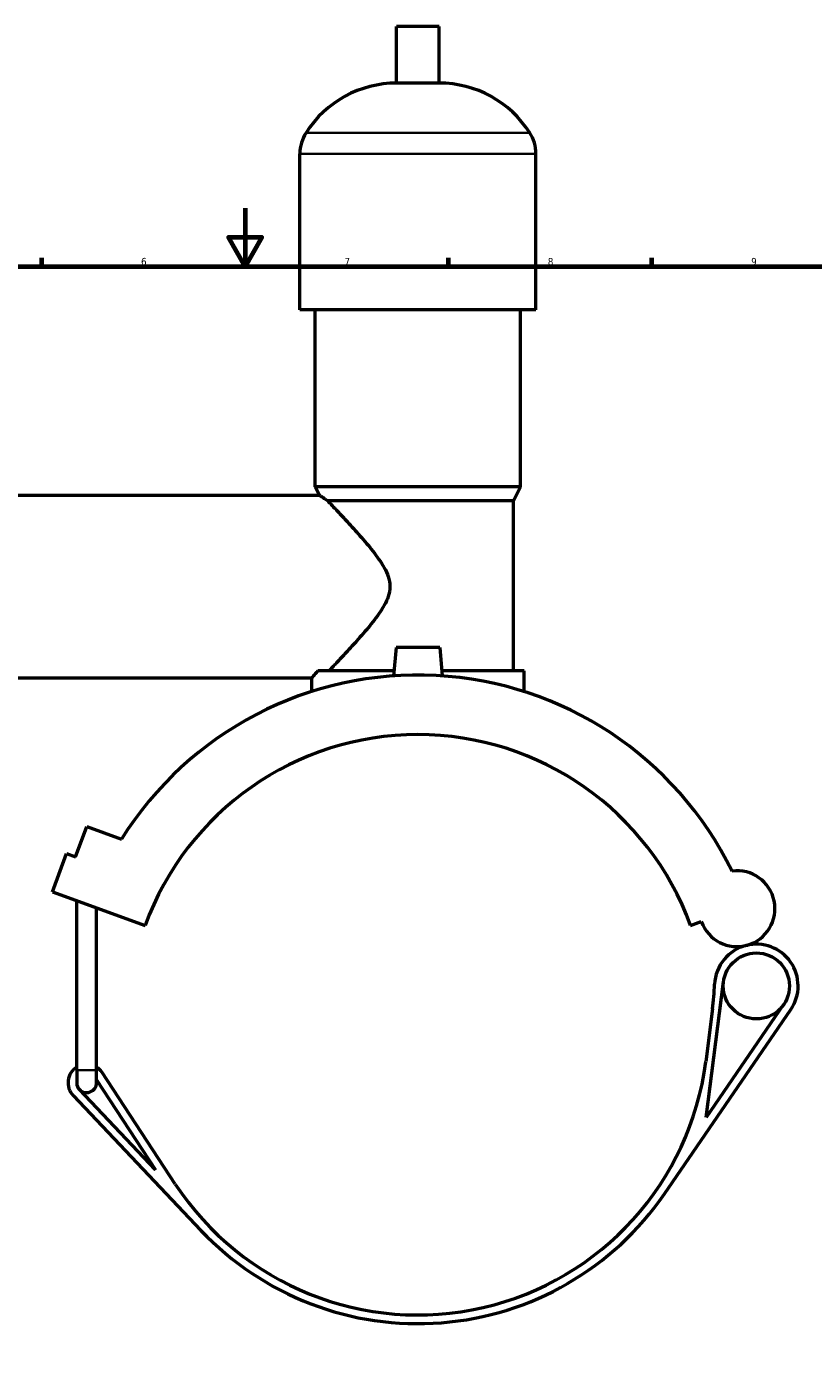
# Model space of a CAD drawing. Header units: millimetres. Extents: x 0 to 1016, y -235 to 1211.
# Tile 4 of 7: x 345 to 616, y 201 to 657. Entities that reach past the tile are written whole.
import ezdxf

# ---------------------------------------------------------------- set-up
doc = ezdxf.new("R2010")
doc.units = ezdxf.units.MM
for name, color, linetype, lineweight in [('Border (ISO)', 7, 'Continuous', 70), ('Visible (ISO)', 7, 'Continuous', 50), ('Visible Narrow (ISO)', 7, 'Continuous', 35)]:
    doc.layers.add(name, color=color, linetype=linetype, lineweight=lineweight)
doc.styles.add('Note Text (ISO)', font='tahoma.ttf')

# ---------------------------------------------------------------- blocks, each defined once
blk = doc.blocks.new('Borders Default Border')
at = {"layer": 'Border (ISO)'}
for p, q in [((350.42, 574), (350.42, 576.9)), ((490.58, 574), (490.58, 576.9)), ((560.67, 574), (560.67, 576.9))]:
    blk.add_line(p, q, dxfattribs=at)
at = {"layer": 'Border (ISO)', "flags": 128}
for points in [[(420.5, 594), (420.5, 574), (414.73, 584), (426.27, 584), (420.5, 574)], [(20, 20), (20, 574), (821, 574), (821, 20), (20, 20)]]:
    blk.add_lwpolyline(points, dxfattribs=at)
at = {"layer": 'Border (ISO)', "color": 232, "true_color": 0xca0064, "char_height": 2.5, "attachment_point": 7, "style": 'Note Text (ISO)'}
for s, insert in [('6', (384.66, 574.35)), ('7', (454.77, 574.4)), ('8', (524.81, 574.34)), ('9', (594.88, 574.35))]:
    blk.add_mtext(s, dxfattribs=dict(at, insert=insert))

msp = doc.modelspace()

# ---------------------------------------------------------------- linework, layer by layer
at = {"layer": 'Visible (ISO)'}
for p, q in [((487.349, 656.657), (472.709, 656.657)), ((472.709, 637.137), (472.709, 656.657)), ((487.349, 637.137), (487.349, 656.657)), ((487.349, 637.137), (472.709, 637.137)), ((439.362, 559.057), (439.362, 612.737)), ((520.696, 559.057), (520.696, 612.737)), ((520.696, 559.057), (439.362, 559.057)), ((444.649, 498.057), (444.649, 559.057)), ((515.409, 498.057), (515.409, 559.057)), ((515.409, 498.057), (444.649, 498.057)), ((446.099, 495.157), (444.649, 498.057)), ((512.969, 493.177), (515.409, 498.057)), ((294.029, 495.157), (446.099, 495.157)), ((512.969, 493.177), (448.977, 493.177)), ((512.969, 434.617), (512.969, 493.177)), ((472.529, 442.657), (471.673, 432.877)), ((487.529, 442.657), (472.529, 442.657)), ((487.529, 442.657), (488.385, 432.877)), ((471.826, 434.617), (445.524, 434.617)), ((516.629, 434.617), (488.232, 434.617)), ((516.629, 427.475), (516.629, 434.617)), ((294.029, 432.157), (443.429, 432.157)), ((443.429, 427.475), (443.429, 432.157)), ((362.093, 370.48), (365.924, 381.005)), ((365.924, 381.005), (377.909, 376.643)), ((354.11, 358.488), (358.899, 371.643)), ((358.899, 371.643), (362.093, 370.48)), ((354.11, 358.488), (386.06, 346.859)), ((362.483, 297.057), (362.483, 355.44)), ((369.283, 297.057), (369.283, 352.965)), ((573.998, 346.859), (577.685, 348.201)), ((579.344, 280.667), (585.357, 327.486)), ((606.038, 319.597), (579.344, 280.667)), ((564.977, 254.409), (608.512, 317.901)), ((581.551, 318.113), (579.214, 299.919)), ((362.483, 297.057), (362.483, 292.657)), ((369.283, 292.657), (369.283, 297.057)), ((369.283, 293.673), (389.654, 262.638)), ((396.43, 257.782), (371.233, 296.169)), ((361.238, 288.254), (405.278, 241.796)), ((389.654, 262.638), (363.415, 290.318))]:
    msp.add_line(p, q, dxfattribs=at)
msp.add_circle((596.649, 326.035), 11.385, dxfattribs=at)
for centre, radius, start, end in [((472.709, 600.091), 37.046, 90, 147.38758), ((487.349, 600.091), 37.046, 32.61242, 90), ((452.944, 612.737), 13.582, 147.38758, 180), ((507.114, 612.737), 13.582, 0, 32.61242), ((480.029, 312.657), 120.51, 26.08123, 147.92972), ((480.029, 312.657), 100, 20, 160), ((589.973, 352.673), 13.077, 200, 97.49331), ((596.649, 326.035), 14.385, 104.06913, 177.58735), ((596.649, 326.035), 14.385, 325.56227, 104.06913), ((482.366, 330.851), 100, 352.68191, 357.58735), ((365.883, 292.657), 6.4, 122.08995, 223.46951), ((365.883, 292.657), 6.4, 33.28105, 57.91005), ((480.029, 312.657), 100, 213.28105, 352.68191), ((365.883, 292.657), 3.4, 180, 223.46951), ((365.883, 292.657), 3.4, 223.46951, 0), ((480.029, 312.657), 103, 223.46951, 325.56227)]:
    msp.add_arc(centre, radius, start, end, dxfattribs=at)
for points, knots in [([(446.099, 495.157), (446.099, 495.157), (446.232, 495.063), (446.776, 494.684), (447.187, 494.399), (448.083, 493.784), (448.507, 493.494), (448.977, 493.177)], [3.5309437, 3.5309437, 3.5309437, 3.5309437, 3.9472456, 3.9472456, 4.3635475, 4.3635475, 4.6532225, 4.6532225, 4.6532225, 4.6532225]), ([(448.977, 493.177), (449.162, 492.982), (449.359, 492.775), (450.36, 491.72), (451.319, 490.706), (453.434, 488.449), (454.591, 487.206), (457.104, 484.468), (458.563, 482.858), (461.548, 479.45), (463.076, 477.654), (465.97, 473.962), (467.331, 472.09), (468.975, 469.141), (469.453, 468.135), (470.164, 466.01), (470.396, 464.89), (470.396, 462.424), (470.164, 461.304), (469.453, 459.178), (468.975, 458.173), (467.331, 455.223), (465.97, 453.352), (463.076, 449.659), (461.548, 447.863), (458.563, 444.456), (457.104, 442.846), (454.591, 440.108), (453.434, 438.865), (451.319, 436.608), (450.36, 435.594), (449.522, 434.71), (449.477, 434.663), (449.433, 434.617)], [6.6601088, 6.6601088, 6.6601088, 6.6601088, 6.8293725, 6.8293725, 7.4742902, 7.4742902, 8.119208, 8.119208, 8.8591745, 8.8591745, 9.5991409, 9.5991409, 10.3391074, 10.3391074, 10.7090906, 10.7090906, 11.0790738, 11.0790738, 11.4490571, 11.4490571, 11.8190403, 11.8190403, 12.5590068, 12.5590068, 13.2989732, 13.2989732, 14.0389397, 14.0389397, 14.6838575, 14.6838575, 15.3287752, 15.3287752, 15.3654999, 15.3654999, 15.3654999, 15.3654999]), ([(445.524, 434.617), (444.863, 433.832), (444.338, 433.217), (443.615, 432.372), (443.429, 432.157), (443.429, 432.157)], [14.3428746, 14.3428746, 14.3428746, 14.3428746, 14.9524675, 14.9524675, 15.5848536, 15.5848536, 15.5848536, 15.5848536])]:
    msp.add_open_spline(points, degree=3, knots=knots, dxfattribs=at)
at = {"layer": 'Visible Narrow (ISO)'}
for p, q in [((518.08, 620.057), (441.978, 620.057)), ((520.195, 612.737), (439.863, 612.737)), ((362.525, 297.057), (369.241, 297.057))]:
    msp.add_line(p, q, dxfattribs=at)

# ---------------------------------------------------------------- block references
msp.add_blockref('Borders Default Border', (0, 0))

doc.saveas('drawing.dxf')
